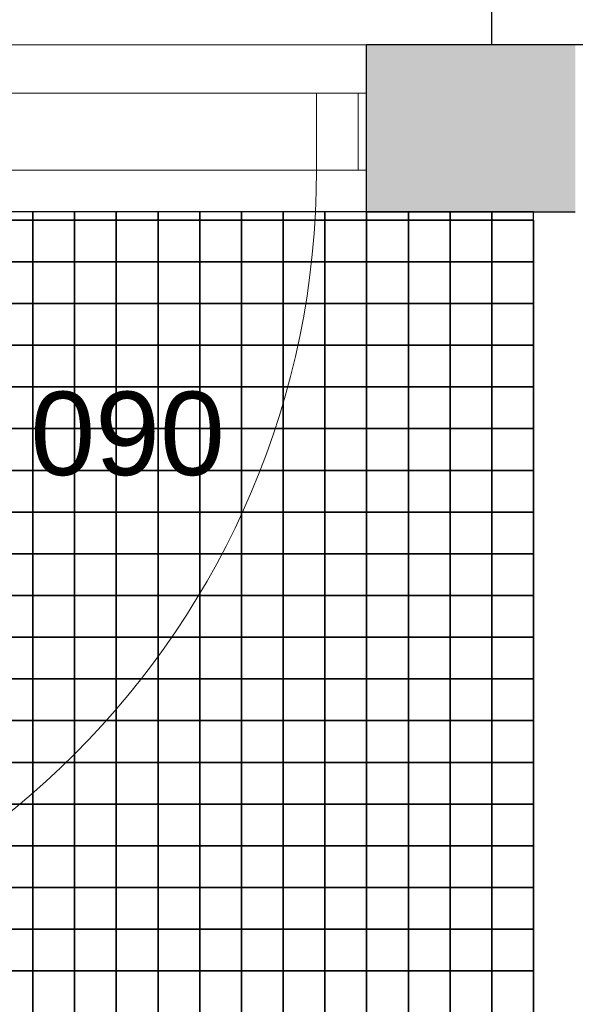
# Model space of a CAD drawing. Header units: millimetres. Extents: x 269 to 62306, y -15633 to 20300.
# Tile 84 of 90: x 54784 to 55450, y 410 to 1590. Entities that reach past the tile are written whole.
import ezdxf
from ezdxf.enums import TextEntityAlignment as Align

# ---------------------------------------------------------------- set-up
doc = ezdxf.new("R2010")
doc.units = ezdxf.units.MM
doc.header["$LTSCALE"] = 0.5
doc.header["$MEASUREMENT"] = 0
doc.linetypes.add('PLINE', pattern=[0])
for name, color, linetype in [('232- Ikke-bærende yttervegger (Skravur)(Nye konstruksjoner)', 7, 'Continuous'), ('232- Ikke-bærende yttervegger(Nye konstruksjoner)', 7, 'Continuous'), ('244- Vinduer_ dører_ foldevegger(Nye konstruksjoner)', 7, 'Continuous'), ('68-- Inventar (løst)(Nye konstruksjoner)', 7, 'Continuous'), ('712- Drenering (Nye konstruksjoner)', 7, 'Continuous'), ('852- Teknisk_symbolsk informasjon_ bygning(Nye konstruksjoner)', 7, 'Continuous')]:
    doc.layers.add(name, color=color, linetype=linetype)
doc.layers.add('234- Vinduer_ dører_ porter(Nye konstruksjoner)', color=7, linetype='Continuous', lineweight=0)
doc.styles.add('GENERATED_STYLE_1', font='Arial.ttf')
doc.styles.add('GENERATED_STYLE_2', font='Arial Bold.ttf')

# ---------------------------------------------------------------- blocks, each defined once
blk = doc.blocks.new('*X192')
at = {"layer": '712- Drenering (Nye konstruksjoner)', "linetype": 'PLINE'}
for p, q in [((54800, 1360), (54800, 1350)), ((54800, 1350), (54800, 1360)), ((54850, 1360), (54850, 1350)), ((54850, 1350), (54850, 1360)), ((54900, 1360), (54900, 1350)), ((54900, 1350), (54900, 1360)), ((54950, 1360), (54950, 1350)), ((54950, 1350), (54950, 1360)), ((55000, 1360), (55000, 1350)), ((55000, 1350), (55000, 1360)), ((55050, 1360), (55050, 1350)), ((55050, 1350), (55050, 1360)), ((55100, 1360), (55100, 1350)), ((55100, 1350), (55100, 1360)), ((55150, 1360), (55150, 1350)), ((55150, 1350), (55150, 1360)), ((55200, 1360), (55200, 1350)), ((55200, 1350), (55200, 1360)), ((55250, 1360), (55250, 1350)), ((55250, 1350), (55250, 1360)), ((55300, 1360), (55300, 1350)), ((55300, 1350), (55300, 1360)), ((55350, 1360), (55350, 1350)), ((55350, 1350), (55350, 1360)), ((54750, 1350), (54800, 1350)), ((54800, 1350), (54750, 1350)), ((54800, 1350), (54850, 1350)), ((54800, 1350), (54800, 1300)), ((54850, 1350), (54800, 1350)), ((54800, 1300), (54800, 1350)), ((54850, 1350), (54900, 1350)), ((54850, 1350), (54850, 1300)), ((54900, 1350), (54850, 1350)), ((54850, 1300), (54850, 1350)), ((54900, 1350), (54950, 1350)), ((54900, 1350), (54900, 1300)), ((54950, 1350), (54900, 1350)), ((54900, 1300), (54900, 1350)), ((54950, 1350), (55000, 1350)), ((54950, 1350), (54950, 1300)), ((55000, 1350), (54950, 1350)), ((54950, 1300), (54950, 1350)), ((55000, 1350), (55050, 1350)), ((55000, 1350), (55000, 1300)), ((55050, 1350), (55000, 1350)), ((55000, 1300), (55000, 1350)), ((55050, 1350), (55100, 1350)), ((55050, 1350), (55050, 1300)), ((55100, 1350), (55050, 1350)), ((55050, 1300), (55050, 1350)), ((55100, 1350), (55150, 1350)), ((55100, 1350), (55100, 1300)), ((55150, 1350), (55100, 1350)), ((55100, 1300), (55100, 1350)), ((55150, 1350), (55200, 1350)), ((55150, 1350), (55150, 1300)), ((55200, 1350), (55150, 1350)), ((55150, 1300), (55150, 1350)), ((55200, 1350), (55250, 1350)), ((55200, 1350), (55200, 1300)), ((55250, 1350), (55200, 1350)), ((55200, 1300), (55200, 1350)), ((55250, 1350), (55300, 1350)), ((55250, 1350), (55250, 1300)), ((55300, 1350), (55250, 1350)), ((55250, 1300), (55250, 1350)), ((55300, 1350), (55350, 1350)), ((55300, 1350), (55300, 1300)), ((55350, 1350), (55300, 1350)), ((55300, 1300), (55300, 1350)), ((55350, 1350), (55400, 1350)), ((55350, 1350), (55350, 1300)), ((55400, 1350), (55350, 1350)), ((55350, 1300), (55350, 1350)), ((55400, 1350), (55400, 1300)), ((54750, 1300), (54800, 1300)), ((54800, 1300), (54750, 1300)), ((54800, 1300), (54850, 1300)), ((54800, 1300), (54800, 1250)), ((54850, 1300), (54800, 1300)), ((54800, 1250), (54800, 1300)), ((54850, 1300), (54900, 1300)), ((54850, 1300), (54850, 1250)), ((54900, 1300), (54850, 1300)), ((54850, 1250), (54850, 1300)), ((54900, 1300), (54950, 1300)), ((54900, 1300), (54900, 1250)), ((54950, 1300), (54900, 1300)), ((54900, 1250), (54900, 1300)), ((54950, 1300), (55000, 1300)), ((54950, 1300), (54950, 1250)), ((55000, 1300), (54950, 1300)), ((54950, 1250), (54950, 1300)), ((55000, 1300), (55050, 1300)), ((55000, 1300), (55000, 1250)), ((55050, 1300), (55000, 1300)), ((55000, 1250), (55000, 1300)), ((55050, 1300), (55100, 1300)), ((55050, 1300), (55050, 1250)), ((55100, 1300), (55050, 1300)), ((55050, 1250), (55050, 1300)), ((55100, 1300), (55150, 1300)), ((55100, 1300), (55100, 1250)), ((55150, 1300), (55100, 1300)), ((55100, 1250), (55100, 1300)), ((55150, 1300), (55200, 1300)), ((55150, 1300), (55150, 1250)), ((55200, 1300), (55150, 1300)), ((55150, 1250), (55150, 1300)), ((55200, 1300), (55250, 1300)), ((55200, 1300), (55200, 1250)), ((55250, 1300), (55200, 1300)), ((55200, 1250), (55200, 1300)), ((55250, 1300), (55300, 1300)), ((55250, 1300), (55250, 1250)), ((55300, 1300), (55250, 1300)), ((55250, 1250), (55250, 1300)), ((55300, 1300), (55350, 1300)), ((55300, 1300), (55300, 1250)), ((55350, 1300), (55300, 1300)), ((55300, 1250), (55300, 1300)), ((55350, 1300), (55400, 1300)), ((55350, 1300), (55350, 1250)), ((55400, 1300), (55350, 1300)), ((55350, 1250), (55350, 1300)), ((55400, 1300), (55400, 1250)), ((54750, 1250), (54800, 1250)), ((54800, 1250), (54750, 1250)), ((54800, 1250), (54850, 1250)), ((54800, 1250), (54800, 1200)), ((54850, 1250), (54800, 1250)), ((54800, 1200), (54800, 1250)), ((54850, 1250), (54900, 1250)), ((54850, 1250), (54850, 1200)), ((54900, 1250), (54850, 1250)), ((54850, 1200), (54850, 1250)), ((54900, 1250), (54950, 1250)), ((54900, 1250), (54900, 1200)), ((54950, 1250), (54900, 1250)), ((54900, 1200), (54900, 1250)), ((54950, 1250), (55000, 1250)), ((54950, 1250), (54950, 1200)), ((55000, 1250), (54950, 1250)), ((54950, 1200), (54950, 1250)), ((55000, 1250), (55050, 1250)), ((55000, 1250), (55000, 1200)), ((55050, 1250), (55000, 1250)), ((55000, 1200), (55000, 1250)), ((55050, 1250), (55100, 1250)), ((55050, 1250), (55050, 1200)), ((55100, 1250), (55050, 1250)), ((55050, 1200), (55050, 1250)), ((55100, 1250), (55150, 1250)), ((55100, 1250), (55100, 1200)), ((55150, 1250), (55100, 1250)), ((55100, 1200), (55100, 1250)), ((55150, 1250), (55200, 1250)), ((55150, 1250), (55150, 1200)), ((55200, 1250), (55150, 1250)), ((55150, 1200), (55150, 1250)), ((55200, 1250), (55250, 1250)), ((55200, 1250), (55200, 1200)), ((55250, 1250), (55200, 1250)), ((55200, 1200), (55200, 1250)), ((55250, 1250), (55300, 1250)), ((55250, 1250), (55250, 1200)), ((55300, 1250), (55250, 1250)), ((55250, 1200), (55250, 1250)), ((55300, 1250), (55350, 1250)), ((55300, 1250), (55300, 1200)), ((55350, 1250), (55300, 1250)), ((55300, 1200), (55300, 1250)), ((55350, 1250), (55400, 1250)), ((55350, 1250), (55350, 1200)), ((55400, 1250), (55350, 1250)), ((55350, 1200), (55350, 1250)), ((55400, 1250), (55400, 1200)), ((54750, 1200), (54800, 1200)), ((54800, 1200), (54750, 1200)), ((54800, 1200), (54850, 1200)), ((54800, 1200), (54800, 1150)), ((54850, 1200), (54800, 1200)), ((54800, 1150), (54800, 1200)), ((54850, 1200), (54900, 1200)), ((54850, 1200), (54850, 1150)), ((54900, 1200), (54850, 1200)), ((54850, 1150), (54850, 1200)), ((54900, 1200), (54950, 1200)), ((54900, 1200), (54900, 1150)), ((54950, 1200), (54900, 1200)), ((54900, 1150), (54900, 1200)), ((54950, 1200), (55000, 1200)), ((54950, 1200), (54950, 1150)), ((55000, 1200), (54950, 1200)), ((54950, 1150), (54950, 1200)), ((55000, 1200), (55050, 1200)), ((55000, 1200), (55000, 1150)), ((55050, 1200), (55000, 1200)), ((55000, 1150), (55000, 1200)), ((55050, 1200), (55100, 1200)), ((55050, 1200), (55050, 1150)), ((55100, 1200), (55050, 1200)), ((55050, 1150), (55050, 1200)), ((55100, 1200), (55150, 1200)), ((55100, 1200), (55100, 1150)), ((55150, 1200), (55100, 1200)), ((55100, 1150), (55100, 1200)), ((55150, 1200), (55200, 1200)), ((55150, 1200), (55150, 1150)), ((55200, 1200), (55150, 1200)), ((55150, 1150), (55150, 1200)), ((55200, 1200), (55250, 1200)), ((55200, 1200), (55200, 1150)), ((55250, 1200), (55200, 1200)), ((55200, 1150), (55200, 1200)), ((55250, 1200), (55300, 1200)), ((55250, 1200), (55250, 1150)), ((55300, 1200), (55250, 1200)), ((55250, 1150), (55250, 1200)), ((55300, 1200), (55350, 1200)), ((55300, 1200), (55300, 1150)), ((55350, 1200), (55300, 1200)), ((55300, 1150), (55300, 1200)), ((55350, 1200), (55400, 1200)), ((55350, 1200), (55350, 1150)), ((55400, 1200), (55350, 1200)), ((55350, 1150), (55350, 1200)), ((55400, 1200), (55400, 1150)), ((54750, 1150), (54800, 1150)), ((54800, 1150), (54750, 1150)), ((54800, 1150), (54850, 1150)), ((54800, 1150), (54800, 1100)), ((54850, 1150), (54800, 1150)), ((54800, 1100), (54800, 1150)), ((54850, 1150), (54900, 1150)), ((54850, 1150), (54850, 1100)), ((54900, 1150), (54850, 1150)), ((54850, 1100), (54850, 1150)), ((54900, 1150), (54950, 1150)), ((54900, 1150), (54900, 1100)), ((54950, 1150), (54900, 1150)), ((54900, 1100), (54900, 1150)), ((54950, 1150), (55000, 1150)), ((54950, 1150), (54950, 1100)), ((55000, 1150), (54950, 1150)), ((54950, 1100), (54950, 1150)), ((55000, 1150), (55050, 1150)), ((55000, 1150), (55000, 1100)), ((55050, 1150), (55000, 1150)), ((55000, 1100), (55000, 1150)), ((55050, 1150), (55100, 1150)), ((55050, 1150), (55050, 1100)), ((55100, 1150), (55050, 1150)), ((55050, 1100), (55050, 1150)), ((55100, 1150), (55150, 1150)), ((55100, 1150), (55100, 1100)), ((55150, 1150), (55100, 1150)), ((55100, 1100), (55100, 1150)), ((55150, 1150), (55200, 1150)), ((55150, 1150), (55150, 1100)), ((55200, 1150), (55150, 1150)), ((55150, 1100), (55150, 1150)), ((55200, 1150), (55250, 1150)), ((55200, 1150), (55200, 1100)), ((55250, 1150), (55200, 1150)), ((55200, 1100), (55200, 1150)), ((55250, 1150), (55300, 1150)), ((55250, 1150), (55250, 1100)), ((55300, 1150), (55250, 1150)), ((55250, 1100), (55250, 1150)), ((55300, 1150), (55350, 1150)), ((55300, 1150), (55300, 1100)), ((55350, 1150), (55300, 1150)), ((55300, 1100), (55300, 1150)), ((55350, 1150), (55400, 1150)), ((55350, 1150), (55350, 1100)), ((55400, 1150), (55350, 1150)), ((55350, 1100), (55350, 1150)), ((55400, 1150), (55400, 1100)), ((54750, 1100), (54800, 1100)), ((54800, 1100), (54750, 1100)), ((54800, 1100), (54850, 1100)), ((54800, 1100), (54800, 1050)), ((54850, 1100), (54800, 1100)), ((54800, 1050), (54800, 1100)), ((54850, 1100), (54900, 1100)), ((54850, 1100), (54850, 1050)), ((54900, 1100), (54850, 1100)), ((54850, 1050), (54850, 1100)), ((54900, 1100), (54950, 1100)), ((54900, 1100), (54900, 1050)), ((54950, 1100), (54900, 1100)), ((54900, 1050), (54900, 1100)), ((54950, 1100), (55000, 1100)), ((54950, 1100), (54950, 1050)), ((55000, 1100), (54950, 1100)), ((54950, 1050), (54950, 1100)), ((55000, 1100), (55050, 1100)), ((55000, 1100), (55000, 1050)), ((55050, 1100), (55000, 1100)), ((55000, 1050), (55000, 1100)), ((55050, 1100), (55100, 1100)), ((55050, 1100), (55050, 1050)), ((55100, 1100), (55050, 1100)), ((55050, 1050), (55050, 1100)), ((55100, 1100), (55150, 1100)), ((55100, 1100), (55100, 1050)), ((55150, 1100), (55100, 1100)), ((55100, 1050), (55100, 1100)), ((55150, 1100), (55200, 1100)), ((55150, 1100), (55150, 1050)), ((55200, 1100), (55150, 1100)), ((55150, 1050), (55150, 1100)), ((55200, 1100), (55250, 1100)), ((55200, 1100), (55200, 1050)), ((55250, 1100), (55200, 1100)), ((55200, 1050), (55200, 1100)), ((55250, 1100), (55300, 1100)), ((55250, 1100), (55250, 1050)), ((55300, 1100), (55250, 1100)), ((55250, 1050), (55250, 1100)), ((55300, 1100), (55350, 1100)), ((55300, 1100), (55300, 1050)), ((55350, 1100), (55300, 1100)), ((55300, 1050), (55300, 1100)), ((55350, 1100), (55400, 1100)), ((55350, 1100), (55350, 1050)), ((55400, 1100), (55350, 1100)), ((55350, 1050), (55350, 1100)), ((55400, 1100), (55400, 1050)), ((54750, 1050), (54800, 1050)), ((54800, 1050), (54750, 1050)), ((54800, 1050), (54850, 1050)), ((54800, 1050), (54800, 1000)), ((54850, 1050), (54800, 1050)), ((54800, 1000), (54800, 1050)), ((54850, 1050), (54900, 1050)), ((54850, 1050), (54850, 1000)), ((54900, 1050), (54850, 1050)), ((54850, 1000), (54850, 1050)), ((54900, 1050), (54950, 1050)), ((54900, 1050), (54900, 1000)), ((54950, 1050), (54900, 1050)), ((54900, 1000), (54900, 1050)), ((54950, 1050), (55000, 1050)), ((54950, 1050), (54950, 1000)), ((55000, 1050), (54950, 1050)), ((54950, 1000), (54950, 1050)), ((55000, 1050), (55050, 1050)), ((55000, 1050), (55000, 1000)), ((55050, 1050), (55000, 1050)), ((55000, 1000), (55000, 1050)), ((55050, 1050), (55100, 1050)), ((55050, 1050), (55050, 1000)), ((55100, 1050), (55050, 1050)), ((55050, 1000), (55050, 1050)), ((55100, 1050), (55150, 1050)), ((55100, 1050), (55100, 1000)), ((55150, 1050), (55100, 1050)), ((55100, 1000), (55100, 1050)), ((55150, 1050), (55200, 1050)), ((55150, 1050), (55150, 1000)), ((55200, 1050), (55150, 1050)), ((55150, 1000), (55150, 1050)), ((55200, 1050), (55250, 1050)), ((55200, 1050), (55200, 1000)), ((55250, 1050), (55200, 1050)), ((55200, 1000), (55200, 1050)), ((55250, 1050), (55300, 1050)), ((55250, 1050), (55250, 1000)), ((55300, 1050), (55250, 1050)), ((55250, 1000), (55250, 1050)), ((55300, 1050), (55350, 1050)), ((55300, 1050), (55300, 1000)), ((55350, 1050), (55300, 1050)), ((55300, 1000), (55300, 1050)), ((55350, 1050), (55400, 1050)), ((55350, 1050), (55350, 1000)), ((55400, 1050), (55350, 1050)), ((55350, 1000), (55350, 1050)), ((55400, 1050), (55400, 1000)), ((54750, 1000), (54800, 1000)), ((54800, 1000), (54750, 1000)), ((54800, 1000), (54850, 1000)), ((54800, 1000), (54800, 950)), ((54850, 1000), (54800, 1000)), ((54800, 950), (54800, 1000)), ((54850, 1000), (54900, 1000)), ((54850, 1000), (54850, 950)), ((54900, 1000), (54850, 1000)), ((54850, 950), (54850, 1000)), ((54900, 1000), (54950, 1000)), ((54900, 1000), (54900, 950)), ((54950, 1000), (54900, 1000)), ((54900, 950), (54900, 1000)), ((54950, 1000), (55000, 1000)), ((54950, 1000), (54950, 950)), ((55000, 1000), (54950, 1000)), ((54950, 950), (54950, 1000)), ((55000, 1000), (55050, 1000)), ((55000, 1000), (55000, 950)), ((55050, 1000), (55000, 1000)), ((55000, 950), (55000, 1000)), ((55050, 1000), (55100, 1000)), ((55050, 1000), (55050, 950)), ((55100, 1000), (55050, 1000)), ((55050, 950), (55050, 1000)), ((55100, 1000), (55150, 1000)), ((55100, 1000), (55100, 950)), ((55150, 1000), (55100, 1000)), ((55100, 950), (55100, 1000)), ((55150, 1000), (55200, 1000)), ((55150, 1000), (55150, 950)), ((55200, 1000), (55150, 1000)), ((55150, 950), (55150, 1000)), ((55200, 1000), (55250, 1000)), ((55200, 1000), (55200, 950)), ((55250, 1000), (55200, 1000)), ((55200, 950), (55200, 1000)), ((55250, 1000), (55300, 1000)), ((55250, 1000), (55250, 950)), ((55300, 1000), (55250, 1000)), ((55250, 950), (55250, 1000)), ((55300, 1000), (55350, 1000)), ((55300, 1000), (55300, 950)), ((55350, 1000), (55300, 1000)), ((55300, 950), (55300, 1000)), ((55350, 1000), (55400, 1000)), ((55350, 1000), (55350, 950)), ((55400, 1000), (55350, 1000)), ((55350, 950), (55350, 1000)), ((55400, 1000), (55400, 950)), ((54750, 950), (54800, 950)), ((54800, 950), (54750, 950)), ((54800, 950), (54850, 950)), ((54800, 950), (54800, 900)), ((54850, 950), (54800, 950)), ((54800, 900), (54800, 950)), ((54850, 950), (54900, 950)), ((54850, 950), (54850, 900)), ((54900, 950), (54850, 950)), ((54850, 900), (54850, 950)), ((54900, 950), (54950, 950)), ((54900, 950), (54900, 900)), ((54950, 950), (54900, 950)), ((54900, 900), (54900, 950)), ((54950, 950), (55000, 950)), ((54950, 950), (54950, 900)), ((55000, 950), (54950, 950)), ((54950, 900), (54950, 950)), ((55000, 950), (55050, 950)), ((55000, 950), (55000, 900)), ((55050, 950), (55000, 950)), ((55000, 900), (55000, 950)), ((55050, 950), (55100, 950)), ((55050, 950), (55050, 900)), ((55100, 950), (55050, 950)), ((55050, 900), (55050, 950)), ((55100, 950), (55150, 950)), ((55100, 950), (55100, 900)), ((55150, 950), (55100, 950)), ((55100, 900), (55100, 950)), ((55150, 950), (55200, 950)), ((55150, 950), (55150, 900)), ((55200, 950), (55150, 950)), ((55150, 900), (55150, 950)), ((55200, 950), (55250, 950)), ((55200, 950), (55200, 900)), ((55250, 950), (55200, 950)), ((55200, 900), (55200, 950)), ((55250, 950), (55300, 950)), ((55250, 950), (55250, 900)), ((55300, 950), (55250, 950)), ((55250, 900), (55250, 950)), ((55300, 950), (55350, 950)), ((55300, 950), (55300, 900)), ((55350, 950), (55300, 950)), ((55300, 900), (55300, 950)), ((55350, 950), (55400, 950)), ((55350, 950), (55350, 900)), ((55400, 950), (55350, 950)), ((55350, 900), (55350, 950)), ((55400, 950), (55400, 900)), ((54750, 900), (54800, 900)), ((54800, 900), (54750, 900)), ((54800, 900), (54850, 900)), ((54800, 900), (54800, 850)), ((54850, 900), (54800, 900)), ((54800, 850), (54800, 900)), ((54850, 900), (54900, 900)), ((54850, 900), (54850, 850)), ((54900, 900), (54850, 900)), ((54850, 850), (54850, 900)), ((54900, 900), (54950, 900)), ((54900, 900), (54900, 850)), ((54950, 900), (54900, 900)), ((54900, 850), (54900, 900)), ((54950, 900), (55000, 900)), ((54950, 900), (54950, 850)), ((55000, 900), (54950, 900)), ((54950, 850), (54950, 900)), ((55000, 900), (55050, 900)), ((55000, 900), (55000, 850)), ((55050, 900), (55000, 900)), ((55000, 850), (55000, 900)), ((55050, 900), (55100, 900)), ((55050, 900), (55050, 850)), ((55100, 900), (55050, 900)), ((55050, 850), (55050, 900)), ((55100, 900), (55150, 900)), ((55100, 900), (55100, 850)), ((55150, 900), (55100, 900)), ((55100, 850), (55100, 900)), ((55150, 900), (55200, 900)), ((55150, 900), (55150, 850)), ((55200, 900), (55150, 900)), ((55150, 850), (55150, 900)), ((55200, 900), (55250, 900)), ((55200, 900), (55200, 850)), ((55250, 900), (55200, 900)), ((55200, 850), (55200, 900)), ((55250, 900), (55300, 900)), ((55250, 900), (55250, 850)), ((55300, 900), (55250, 900)), ((55250, 850), (55250, 900)), ((55300, 900), (55350, 900)), ((55300, 900), (55300, 850)), ((55350, 900), (55300, 900)), ((55300, 850), (55300, 900)), ((55350, 900), (55400, 900)), ((55350, 900), (55350, 850)), ((55400, 900), (55350, 900)), ((55350, 850), (55350, 900)), ((55400, 900), (55400, 850)), ((54750, 850), (54800, 850)), ((54800, 850), (54750, 850)), ((54800, 850), (54850, 850)), ((54800, 850), (54800, 800)), ((54850, 850), (54800, 850)), ((54800, 800), (54800, 850)), ((54850, 850), (54900, 850)), ((54850, 850), (54850, 800)), ((54900, 850), (54850, 850)), ((54850, 800), (54850, 850)), ((54900, 850), (54950, 850)), ((54900, 850), (54900, 800)), ((54950, 850), (54900, 850)), ((54900, 800), (54900, 850)), ((54950, 850), (55000, 850)), ((54950, 850), (54950, 800)), ((55000, 850), (54950, 850)), ((54950, 800), (54950, 850)), ((55000, 850), (55050, 850)), ((55000, 850), (55000, 800)), ((55050, 850), (55000, 850)), ((55000, 800), (55000, 850)), ((55050, 850), (55100, 850)), ((55050, 850), (55050, 800)), ((55100, 850), (55050, 850)), ((55050, 800), (55050, 850)), ((55100, 850), (55150, 850)), ((55100, 850), (55100, 800)), ((55150, 850), (55100, 850)), ((55100, 800), (55100, 850)), ((55150, 850), (55200, 850)), ((55150, 850), (55150, 800)), ((55200, 850), (55150, 850)), ((55150, 800), (55150, 850)), ((55200, 850), (55250, 850)), ((55200, 850), (55200, 800)), ((55250, 850), (55200, 850)), ((55200, 800), (55200, 850)), ((55250, 850), (55300, 850)), ((55250, 850), (55250, 800)), ((55300, 850), (55250, 850)), ((55250, 800), (55250, 850)), ((55300, 850), (55350, 850)), ((55300, 850), (55300, 800)), ((55350, 850), (55300, 850)), ((55300, 800), (55300, 850)), ((55350, 850), (55400, 850)), ((55350, 850), (55350, 800)), ((55400, 850), (55350, 850)), ((55350, 800), (55350, 850)), ((55400, 850), (55400, 800)), ((54750, 800), (54800, 800)), ((54800, 800), (54750, 800)), ((54800, 800), (54850, 800)), ((54800, 800), (54800, 750)), ((54850, 800), (54800, 800)), ((54800, 750), (54800, 800)), ((54850, 800), (54900, 800)), ((54850, 800), (54850, 750)), ((54900, 800), (54850, 800)), ((54850, 750), (54850, 800)), ((54900, 800), (54950, 800)), ((54900, 800), (54900, 750)), ((54950, 800), (54900, 800)), ((54900, 750), (54900, 800)), ((54950, 800), (55000, 800)), ((54950, 800), (54950, 750)), ((55000, 800), (54950, 800)), ((54950, 750), (54950, 800)), ((55000, 800), (55050, 800)), ((55000, 800), (55000, 750)), ((55050, 800), (55000, 800)), ((55000, 750), (55000, 800)), ((55050, 800), (55100, 800)), ((55050, 800), (55050, 750)), ((55100, 800), (55050, 800)), ((55050, 750), (55050, 800)), ((55100, 800), (55150, 800)), ((55100, 800), (55100, 750)), ((55150, 800), (55100, 800)), ((55100, 750), (55100, 800)), ((55150, 800), (55200, 800)), ((55150, 800), (55150, 750)), ((55200, 800), (55150, 800)), ((55150, 750), (55150, 800)), ((55200, 800), (55250, 800)), ((55200, 800), (55200, 750)), ((55250, 800), (55200, 800)), ((55200, 750), (55200, 800)), ((55250, 800), (55300, 800)), ((55250, 800), (55250, 750)), ((55300, 800), (55250, 800)), ((55250, 750), (55250, 800)), ((55300, 800), (55350, 800)), ((55300, 800), (55300, 750)), ((55350, 800), (55300, 800)), ((55300, 750), (55300, 800)), ((55350, 800), (55400, 800)), ((55350, 800), (55350, 750)), ((55400, 800), (55350, 800)), ((55350, 750), (55350, 800)), ((55400, 800), (55400, 750)), ((54750, 750), (54800, 750)), ((54800, 750), (54750, 750)), ((54800, 750), (54850, 750)), ((54800, 750), (54800, 700)), ((54850, 750), (54800, 750)), ((54800, 700), (54800, 750)), ((54850, 750), (54900, 750)), ((54850, 750), (54850, 700)), ((54900, 750), (54850, 750)), ((54850, 700), (54850, 750)), ((54900, 750), (54950, 750)), ((54900, 750), (54900, 700)), ((54950, 750), (54900, 750)), ((54900, 700), (54900, 750)), ((54950, 750), (55000, 750)), ((54950, 750), (54950, 700)), ((55000, 750), (54950, 750)), ((54950, 700), (54950, 750)), ((55000, 750), (55050, 750)), ((55000, 750), (55000, 700)), ((55050, 750), (55000, 750)), ((55000, 700), (55000, 750)), ((55050, 750), (55100, 750)), ((55050, 750), (55050, 700)), ((55100, 750), (55050, 750)), ((55050, 700), (55050, 750)), ((55100, 750), (55150, 750)), ((55100, 750), (55100, 700)), ((55150, 750), (55100, 750)), ((55100, 700), (55100, 750)), ((55150, 750), (55200, 750)), ((55150, 750), (55150, 700)), ((55200, 750), (55150, 750)), ((55150, 700), (55150, 750)), ((55200, 750), (55250, 750)), ((55200, 750), (55200, 700)), ((55250, 750), (55200, 750)), ((55200, 700), (55200, 750)), ((55250, 750), (55300, 750)), ((55250, 750), (55250, 700)), ((55300, 750), (55250, 750)), ((55250, 700), (55250, 750)), ((55300, 750), (55350, 750)), ((55300, 750), (55300, 700)), ((55350, 750), (55300, 750)), ((55300, 700), (55300, 750)), ((55350, 750), (55400, 750)), ((55350, 750), (55350, 700)), ((55400, 750), (55350, 750)), ((55350, 700), (55350, 750)), ((55400, 750), (55400, 700)), ((54750, 700), (54800, 700)), ((54800, 700), (54750, 700)), ((54800, 700), (54850, 700)), ((54800, 700), (54800, 650)), ((54850, 700), (54800, 700)), ((54800, 650), (54800, 700)), ((54850, 700), (54900, 700)), ((54850, 700), (54850, 650)), ((54900, 700), (54850, 700)), ((54850, 650), (54850, 700)), ((54900, 700), (54950, 700)), ((54900, 700), (54900, 650)), ((54950, 700), (54900, 700)), ((54900, 650), (54900, 700)), ((54950, 700), (55000, 700)), ((54950, 700), (54950, 650)), ((55000, 700), (54950, 700)), ((54950, 650), (54950, 700)), ((55000, 700), (55050, 700)), ((55000, 700), (55000, 650)), ((55050, 700), (55000, 700)), ((55000, 650), (55000, 700)), ((55050, 700), (55100, 700)), ((55050, 700), (55050, 650)), ((55100, 700), (55050, 700)), ((55050, 650), (55050, 700)), ((55100, 700), (55150, 700)), ((55100, 700), (55100, 650)), ((55150, 700), (55100, 700)), ((55100, 650), (55100, 700)), ((55150, 700), (55200, 700)), ((55150, 700), (55150, 650)), ((55200, 700), (55150, 700)), ((55150, 650), (55150, 700)), ((55200, 700), (55250, 700)), ((55200, 700), (55200, 650)), ((55250, 700), (55200, 700)), ((55200, 650), (55200, 700)), ((55250, 700), (55300, 700)), ((55250, 700), (55250, 650)), ((55300, 700), (55250, 700)), ((55250, 650), (55250, 700)), ((55300, 700), (55350, 700)), ((55300, 700), (55300, 650)), ((55350, 700), (55300, 700)), ((55300, 650), (55300, 700)), ((55350, 700), (55400, 700)), ((55350, 700), (55350, 650)), ((55400, 700), (55350, 700)), ((55350, 650), (55350, 700)), ((55400, 700), (55400, 650)), ((54750, 650), (54800, 650)), ((54800, 650), (54750, 650)), ((54800, 650), (54850, 650)), ((54800, 650), (54800, 600)), ((54850, 650), (54800, 650)), ((54800, 600), (54800, 650)), ((54850, 650), (54900, 650)), ((54850, 650), (54850, 600)), ((54900, 650), (54850, 650)), ((54850, 600), (54850, 650)), ((54900, 650), (54950, 650)), ((54900, 650), (54900, 600)), ((54950, 650), (54900, 650)), ((54900, 600), (54900, 650)), ((54950, 650), (55000, 650)), ((54950, 650), (54950, 600)), ((55000, 650), (54950, 650)), ((54950, 600), (54950, 650)), ((55000, 650), (55050, 650)), ((55000, 650), (55000, 600)), ((55050, 650), (55000, 650)), ((55000, 600), (55000, 650)), ((55050, 650), (55100, 650)), ((55050, 650), (55050, 600)), ((55100, 650), (55050, 650)), ((55050, 600), (55050, 650)), ((55100, 650), (55150, 650)), ((55100, 650), (55100, 600)), ((55150, 650), (55100, 650)), ((55100, 600), (55100, 650)), ((55150, 650), (55200, 650)), ((55150, 650), (55150, 600)), ((55200, 650), (55150, 650)), ((55150, 600), (55150, 650)), ((55200, 650), (55250, 650)), ((55200, 650), (55200, 600)), ((55250, 650), (55200, 650)), ((55200, 600), (55200, 650)), ((55250, 650), (55300, 650)), ((55250, 650), (55250, 600)), ((55300, 650), (55250, 650)), ((55250, 600), (55250, 650)), ((55300, 650), (55350, 650)), ((55300, 650), (55300, 600)), ((55350, 650), (55300, 650)), ((55300, 600), (55300, 650)), ((55350, 650), (55400, 650)), ((55350, 650), (55350, 600)), ((55400, 650), (55350, 650)), ((55350, 600), (55350, 650)), ((55400, 650), (55400, 600)), ((54750, 600), (54800, 600)), ((54800, 600), (54750, 600)), ((54800, 600), (54850, 600)), ((54800, 600), (54800, 550)), ((54850, 600), (54800, 600)), ((54800, 550), (54800, 600)), ((54850, 600), (54900, 600)), ((54850, 600), (54850, 550)), ((54900, 600), (54850, 600)), ((54850, 550), (54850, 600)), ((54900, 600), (54950, 600)), ((54900, 600), (54900, 550)), ((54950, 600), (54900, 600)), ((54900, 550), (54900, 600)), ((54950, 600), (55000, 600)), ((54950, 600), (54950, 550)), ((55000, 600), (54950, 600)), ((54950, 550), (54950, 600)), ((55000, 600), (55050, 600)), ((55000, 600), (55000, 550)), ((55050, 600), (55000, 600)), ((55000, 550), (55000, 600)), ((55050, 600), (55100, 600)), ((55050, 600), (55050, 550)), ((55100, 600), (55050, 600)), ((55050, 550), (55050, 600)), ((55100, 600), (55150, 600)), ((55100, 600), (55100, 550)), ((55150, 600), (55100, 600)), ((55100, 550), (55100, 600)), ((55150, 600), (55200, 600)), ((55150, 600), (55150, 550)), ((55200, 600), (55150, 600)), ((55150, 550), (55150, 600)), ((55200, 600), (55250, 600)), ((55200, 600), (55200, 550)), ((55250, 600), (55200, 600)), ((55200, 550), (55200, 600)), ((55250, 600), (55300, 600)), ((55250, 600), (55250, 550)), ((55300, 600), (55250, 600)), ((55250, 550), (55250, 600)), ((55300, 600), (55350, 600)), ((55300, 600), (55300, 550)), ((55350, 600), (55300, 600)), ((55300, 550), (55300, 600)), ((55350, 600), (55400, 600)), ((55350, 600), (55350, 550)), ((55400, 600), (55350, 600)), ((55350, 550), (55350, 600)), ((55400, 600), (55400, 550)), ((54750, 550), (54800, 550)), ((54800, 550), (54750, 550)), ((54800, 550), (54850, 550)), ((54800, 550), (54800, 500)), ((54850, 550), (54800, 550)), ((54800, 500), (54800, 550)), ((54850, 550), (54900, 550)), ((54850, 550), (54850, 500)), ((54900, 550), (54850, 550)), ((54850, 500), (54850, 550)), ((54900, 550), (54950, 550)), ((54900, 550), (54900, 500)), ((54950, 550), (54900, 550)), ((54900, 500), (54900, 550)), ((54950, 550), (55000, 550)), ((54950, 550), (54950, 500)), ((55000, 550), (54950, 550)), ((54950, 500), (54950, 550)), ((55000, 550), (55050, 550)), ((55000, 550), (55000, 500)), ((55050, 550), (55000, 550)), ((55000, 500), (55000, 550)), ((55050, 550), (55100, 550)), ((55050, 550), (55050, 500)), ((55100, 550), (55050, 550)), ((55050, 500), (55050, 550)), ((55100, 550), (55150, 550)), ((55100, 550), (55100, 500)), ((55150, 550), (55100, 550)), ((55100, 500), (55100, 550)), ((55150, 550), (55200, 550)), ((55150, 550), (55150, 500)), ((55200, 550), (55150, 550)), ((55150, 500), (55150, 550)), ((55200, 550), (55250, 550)), ((55200, 550), (55200, 500)), ((55250, 550), (55200, 550)), ((55200, 500), (55200, 550)), ((55250, 550), (55300, 550)), ((55250, 550), (55250, 500)), ((55300, 550), (55250, 550)), ((55250, 500), (55250, 550)), ((55300, 550), (55350, 550)), ((55300, 550), (55300, 500)), ((55350, 550), (55300, 550)), ((55300, 500), (55300, 550)), ((55350, 550), (55400, 550)), ((55350, 550), (55350, 500)), ((55400, 550), (55350, 550)), ((55350, 500), (55350, 550)), ((55400, 550), (55400, 500)), ((54750, 500), (54800, 500)), ((54800, 500), (54750, 500)), ((54800, 500), (54850, 500)), ((54800, 500), (54800, 450)), ((54850, 500), (54800, 500)), ((54800, 450), (54800, 500)), ((54850, 500), (54900, 500)), ((54850, 500), (54850, 450)), ((54900, 500), (54850, 500)), ((54850, 450), (54850, 500)), ((54900, 500), (54950, 500)), ((54900, 500), (54900, 450)), ((54950, 500), (54900, 500)), ((54900, 450), (54900, 500)), ((54950, 500), (55000, 500)), ((54950, 500), (54950, 450)), ((55000, 500), (54950, 500)), ((54950, 450), (54950, 500)), ((55000, 500), (55050, 500)), ((55000, 500), (55000, 450)), ((55050, 500), (55000, 500)), ((55000, 450), (55000, 500)), ((55050, 500), (55100, 500)), ((55050, 500), (55050, 450)), ((55100, 500), (55050, 500)), ((55050, 450), (55050, 500)), ((55100, 500), (55150, 500)), ((55100, 500), (55100, 450)), ((55150, 500), (55100, 500)), ((55100, 450), (55100, 500)), ((55150, 500), (55200, 500)), ((55150, 500), (55150, 450)), ((55200, 500), (55150, 500)), ((55150, 450), (55150, 500)), ((55200, 500), (55250, 500)), ((55200, 500), (55200, 450)), ((55250, 500), (55200, 500)), ((55200, 450), (55200, 500)), ((55250, 500), (55300, 500)), ((55250, 500), (55250, 450)), ((55300, 500), (55250, 500)), ((55250, 450), (55250, 500)), ((55300, 500), (55350, 500)), ((55300, 500), (55300, 450)), ((55350, 500), (55300, 500)), ((55300, 450), (55300, 500)), ((55350, 500), (55400, 500)), ((55350, 500), (55350, 450)), ((55400, 500), (55350, 500)), ((55350, 450), (55350, 500)), ((55400, 500), (55400, 450)), ((54750, 450), (54800, 450)), ((54800, 450), (54750, 450)), ((54800, 450), (54850, 450)), ((54800, 450), (54800, 400)), ((54850, 450), (54800, 450)), ((54800, 400), (54800, 450)), ((54850, 450), (54900, 450)), ((54850, 450), (54850, 400)), ((54900, 450), (54850, 450)), ((54850, 400), (54850, 450)), ((54900, 450), (54950, 450)), ((54900, 450), (54900, 400)), ((54950, 450), (54900, 450)), ((54900, 400), (54900, 450)), ((54950, 450), (55000, 450)), ((54950, 450), (54950, 400)), ((55000, 450), (54950, 450)), ((54950, 400), (54950, 450)), ((55000, 450), (55050, 450)), ((55000, 450), (55000, 400)), ((55050, 450), (55000, 450)), ((55000, 400), (55000, 450)), ((55050, 450), (55100, 450)), ((55050, 450), (55050, 400)), ((55100, 450), (55050, 450)), ((55050, 400), (55050, 450)), ((55100, 450), (55150, 450)), ((55100, 450), (55100, 400)), ((55150, 450), (55100, 450)), ((55100, 400), (55100, 450)), ((55150, 450), (55200, 450)), ((55150, 450), (55150, 400)), ((55200, 450), (55150, 450)), ((55150, 400), (55150, 450)), ((55200, 450), (55250, 450)), ((55200, 450), (55200, 400)), ((55250, 450), (55200, 450)), ((55200, 400), (55200, 450)), ((55250, 450), (55300, 450)), ((55250, 450), (55250, 400)), ((55300, 450), (55250, 450)), ((55250, 400), (55250, 450)), ((55300, 450), (55350, 450)), ((55300, 450), (55300, 400)), ((55350, 450), (55300, 450)), ((55300, 400), (55300, 450)), ((55350, 450), (55400, 450)), ((55350, 450), (55350, 400)), ((55400, 450), (55350, 450)), ((55350, 400), (55350, 450)), ((55400, 450), (55400, 400))]:
    blk.add_line(p, q, dxfattribs=at)
blk = doc.blocks.new('Dør_6')
at = {"layer": '234- Vinduer_ dører_ porter(Nye konstruksjoner)', "linetype": 'PLINE'}
for p, q in [((495, 0), (495, 990)), ((-555, 50), (555, 50)), ((-545, 0), (-555, 0)), ((-555, 0), (-555, -92)), ((-495, 0), (-545, 0)), ((-545, 0), (-545, -92)), ((-495, 0), (495, 0)), ((-495, -92), (-495, 0)), ((545, 0), (495, 0)), ((495, 0), (495, -92)), ((545, 0), (555, 0)), ((545, -92), (545, 0)), ((555, 0), (555, -92)), ((-545, -92), (-555, -92)), ((-545, -92), (-495, -92)), ((495, -92), (-495, -92)), ((495, -92), (545, -92)), ((545, -92), (555, -92)), ((-555, -150), (555, -150))]:
    blk.add_line(p, q, dxfattribs=at)
blk.add_arc((495, 0), 990, 90, 180, dxfattribs=at)
at = {"layer": '244- Vinduer_ dører_ foldevegger(Nye konstruksjoner)', "linetype": 'PLINE'}
for p, q in [((-555, 50), (-555, 0)), ((555, 50), (555, 0)), ((-555, 0), (-555, -92)), ((-555, 0), (-555, -92)), ((555, 0), (555, -92)), ((555, 0), (555, -92)), ((-555, -92), (-555, -150)), ((555, -92), (555, -150))]:
    blk.add_line(p, q, dxfattribs=at)
blk = doc.blocks.new('Dørstempel_5')
at = {"layer": '852- Teknisk_symbolsk informasjon_ bygning(Nye konstruksjoner)', "char_height": 100, "attachment_point": 1, "rotation": 180, "style": 'GENERATED_STYLE_1'}
for s, insert in [('\\A1;{\\pql;\\pt0,100;\\fArial|b0|i0|c0|p0;\\W1.000000;x2\xa0090\\fArial|b0|i0|c0|p0;\\W1.000000;\\A1{\\H.66x;\\S^  ;}\\fArial|b0|i0|c0|p0;\\W1.000000;\\fArial|b0|i0|c0|p0;\\W1.000000;\\A1{\\H.66x;\\S^  ;}}', (34.3, 215.7)), ('\\A1;{\\pql;\\pt0,100;\\fArial|b0|i0|c0|p0;\\W1.000000;1\xa0090\\fArial|b0|i0|c0|p0;\\W1.000000;\\A1{\\H.66x;\\S^  ;}\\fArial|b0|i0|c0|p0;\\W1.000000;\\fArial|b0|i0|c0|p0;\\W1.000000;\\A1{\\H.66x;\\S^  ;}}', (377.5, 215.7))]:
    blk.add_mtext(s, dxfattribs=dict(at, insert=insert))
at = {"layer": '852- Teknisk_symbolsk informasjon_ bygning(Nye konstruksjoner)', "style": 'GENERATED_STYLE_2'}
blk.add_attdef('AC_WIDO_ID', text='', height=100, rotation=180, dxfattribs=at).set_placement((0, 227.1), align=Align.BOTTOM_CENTER)

msp = doc.modelspace()

# ---------------------------------------------------------------- hatches: boundary and pattern name
at = {"layer": '232- Ikke-bærende yttervegger (Skravur)(Nye konstruksjoner)', "linetype": 'Continuous'}
msp.add_hatch(color=256, dxfattribs=at).paths.add_polyline_path([(55200, 1360), (55450, 1360), (55450, 1560), (55200, 1560)])

# ---------------------------------------------------------------- linework, layer by layer
at = {"layer": '232- Ikke-bærende yttervegger(Nye konstruksjoner)', "linetype": 'PLINE'}
for p, q in [((55200, 1502), (55200, 1560)), ((55200, 1410), (55200, 1502)), ((55200, 1360), (55200, 1410))]:
    msp.add_line(p, q, dxfattribs=at)
at = {"layer": '232- Ikke-bærende yttervegger(Nye konstruksjoner)', "linetype": 'PLINE', "flags": 128}
for points in [[(55450, 1560), (55200, 1560)], [(55200, 1360), (55450, 1360)]]:
    msp.add_lwpolyline(points, dxfattribs=at)
at = {"layer": '68-- Inventar (løst)(Nye konstruksjoner)', "linetype": 'PLINE', "flags": 128}
msp.add_lwpolyline([(55950, 2660), (55950, 1560), (55350, 1560), (55350, 2660)], close=True, dxfattribs=at)
at = {"layer": '712- Drenering (Nye konstruksjoner)', "linetype": 'PLINE', "flags": 128}
msp.add_lwpolyline([(55400, -140), (55400, 1360), (53900, 1360), (53900, -140)], close=True, dxfattribs=at)

# ---------------------------------------------------------------- block references
at = {"layer": '244- Vinduer_ dører_ foldevegger(Nye konstruksjoner)', "linetype": 'PLINE', "zscale": 1000, "rotation": 180}
msp.add_blockref('Dør_6', (54645, 1410), dxfattribs=at)
at = {"layer": '712- Drenering (Nye konstruksjoner)', "linetype": 'PLINE'}
msp.add_blockref('*X192', (0, 0), dxfattribs=at)
at = {"layer": '852- Teknisk_symbolsk informasjon_ bygning(Nye konstruksjoner)'}
ref = msp.add_blockref('Dørstempel_5', (54645, 1360), dxfattribs=dict(at, rotation=180))
ref.add_attrib('AC_WIDO_ID', 'YD', dxfattribs={"color": 7, "height": 100, "rotation": 360, "style": 'GENERATED_STYLE_2'}).set_placement((54645, 1201.4), align=Align.BOTTOM_CENTER)

doc.saveas('drawing.dxf')
